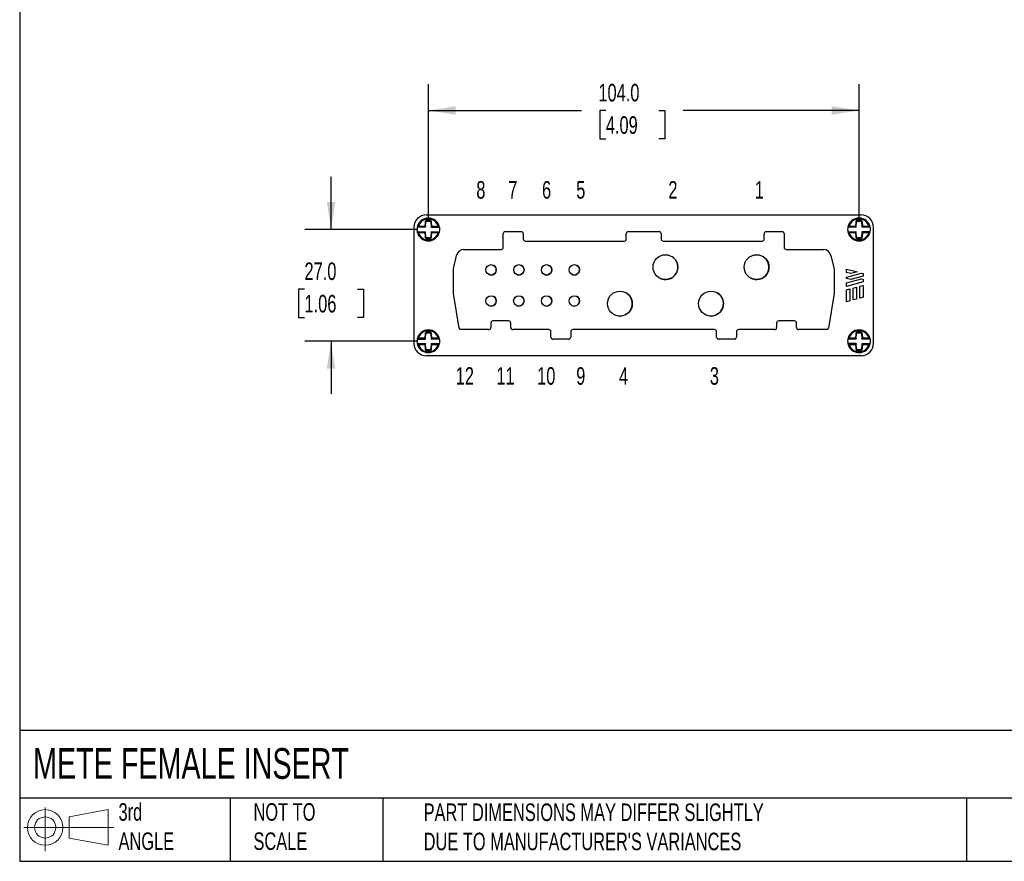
# Model space of a CAD drawing. Header units: millimetres. Extents: x 13 to 546, y 13 to 419.
# Tile 1 of 5: x 13 to 250, y 13 to 216. Entities that reach past the tile are written whole.
import ezdxf

# ---------------------------------------------------------------- set-up
doc = ezdxf.new("R2010")
doc.units = ezdxf.units.MM
doc.header["$LTSCALE"] = 2
doc.linetypes.add('SLD-Solid', pattern=[0])
doc.layers.add('DIMENSIONS', color=140, linetype='SLD-Solid', lineweight=25)
doc.layers.add('TEXT', color=140, linetype='SLD-Solid', lineweight=25)
doc.layers.add('SLD-DEFPOINTS', color=7, linetype='Continuous')
doc.styles.add('SLDTEXTSTYLE0', font='TXT', dxfattribs={"width": 0.7})
doc.dimstyles.new('SLDDIMSTYLE0', dxfattribs={"dimtxt": 4.316016, "dimasz": 6.604, "dimexe": 0, "dimexo": 0.0625, "dimgap": 1.079004, "dimtad": 0, "dimtih": 1, "dimtoh": 1, "dimrnd": 1e-09, "dimzin": 4, "dimdsep": 46, "dimtxsty": 'SLDTEXTSTYLE0', "dimsah": 1, "dimcen": 0.09, "dimadec": 0, "dimazin": 1, "dimtfac": 1, "dimtofl": 0, "dimtmove": 0, "dimatfit": 3, "dimfxl": 0, "dimfrac": 2, "dimtolj": 1, "dimtzin": 12, "dimarcsym": 0})
doc.dimstyles.new('SLDDIMSTYLE1', dxfattribs={"dimtxt": 4.316016, "dimasz": 6.604, "dimexe": 0, "dimexo": 0.0625, "dimgap": 1.079004, "dimtad": 0, "dimtih": 1, "dimtoh": 1, "dimrnd": 1e-09, "dimzin": 4, "dimdsep": 46, "dimtxsty": 'SLDTEXTSTYLE0', "dimsah": 1, "dimcen": 0.09, "dimadec": 0, "dimazin": 1, "dimtfac": 1, "dimtmove": 0, "dimatfit": 0, "dimfxl": 0, "dimfrac": 2, "dimtolj": 1, "dimtzin": 12, "dimarcsym": 0})

# ---------------------------------------------------------------- blocks, each defined once
blk = doc.blocks.new('Block11')
at = {"color": 7, "linetype": 'SLD-Solid', "lineweight": 18}
for p, q in [((5.18, 10.62), (5.18, 0)), ((10.96, 8.33), (20.35, 10.06)), ((20.35, 10.06), (20.35, 1.46)), ((10.96, 3.19), (10.96, 8.33)), ((0, 5.76), (21.75, 5.76)), ((10.96, 3.19), (20.35, 1.46))]:
    blk.add_line(p, q, dxfattribs=at)
for radius in [4.3, 2.57]:
    blk.add_circle((5.18, 5.76), radius, dxfattribs=at)
blk = doc.blocks.new('Block12')
at = {"layer": 'SLD-DEFPOINTS'}
blk.add_blockref('Block11', (0, 0), dxfattribs=at)
blk = doc.blocks.new('_D')
at = {"layer": 'DIMENSIONS'}
for p, q in [((111.38, 167.79), (111.38, 200.33)), ((215.38, 167.79), (215.38, 200.33)), ((111.38, 193.98), (148.38, 193.98)), ((154.23, 193.98), (152.78, 193.98)), ((152.78, 193.98), (152.78, 187.12)), ((167.06, 193.98), (168.51, 193.98)), ((168.51, 193.98), (168.51, 187.12)), ((215.38, 193.98), (172.9, 193.98)), ((152.78, 187.12), (154.23, 187.12)), ((168.51, 187.12), (167.06, 187.12))]:
    blk.add_line(p, q, dxfattribs=at)
for points in [[(111.38, 193.98), (117.99, 192.96), (117.99, 194.99)], [(215.38, 193.98), (208.78, 194.99), (208.78, 192.96)]]:
    blk.add_solid(points, dxfattribs=at)
at = {"layer": 'DIMENSIONS', "char_height": 4.233, "attachment_point": 1, "style": 'SLDTEXTSTYLE0'}
for s, insert in [('104.0', (152.44, 200.4)), ('4.09', (154.23, 192.58))]:
    blk.add_mtext(s, dxfattribs=dict(at, insert=insert))
blk = doc.blocks.new('_D_1')
at = {"layer": 'DIMENSIONS'}
for p, q in [((87.88, 165.25), (87.88, 177.95)), ((108.84, 165.25), (81.53, 165.25)), ((81.47, 150.86), (80.02, 150.86)), ((80.02, 150.86), (80.02, 144)), ((94.29, 150.86), (95.74, 150.86)), ((95.74, 150.86), (95.74, 144)), ((80.02, 144), (81.47, 144)), ((95.74, 144), (94.29, 144)), ((108.84, 138.25), (81.53, 138.25)), ((87.88, 138.25), (87.88, 125.55))]:
    blk.add_line(p, q, dxfattribs=at)
for points in [[(87.88, 165.25), (88.9, 171.86), (86.87, 171.86)], [(87.88, 138.25), (86.87, 131.65), (88.9, 131.65)]]:
    blk.add_solid(points, dxfattribs=at)
at = {"layer": 'DIMENSIONS', "char_height": 4.233, "attachment_point": 1, "style": 'SLDTEXTSTYLE0'}
for s, insert in [('27.0', (81.47, 157.29)), ('1.06', (81.47, 149.46))]:
    blk.add_mtext(s, dxfattribs=dict(at, insert=insert))

msp = doc.modelspace()

# ---------------------------------------------------------------- linework, layer by layer
for p, q in [((110.587, 167.03), (110.506, 166.004)), ((110.786, 167.014), (110.587, 167.03)), ((110.698, 165.896), (110.786, 167.014)), ((110.882, 168.754), (215.882, 168.754)), ((111.686, 167.485), (111.079, 167.485)), ((111.079, 167.285), (111.079, 167.485)), ((111.079, 167.285), (111.686, 167.285)), ((111.686, 167.285), (111.686, 167.485)), ((111.978, 167.014), (112.178, 167.03)), ((111.978, 167.014), (112.066, 165.896)), ((112.258, 166.004), (112.178, 167.03)), ((214.587, 167.03), (214.506, 166.004)), ((214.786, 167.014), (214.587, 167.03)), ((214.698, 165.896), (214.786, 167.014)), ((215.686, 167.485), (215.079, 167.485)), ((215.079, 167.285), (215.079, 167.485)), ((215.079, 167.285), (215.686, 167.285)), ((215.686, 167.285), (215.686, 167.485)), ((215.978, 167.014), (216.178, 167.03)), ((215.978, 167.014), (216.066, 165.896)), ((216.258, 166.004), (216.178, 167.03)), ((107.882, 165.754), (107.882, 137.754)), ((110.596, 165.804), (108.688, 165.804)), ((108.688, 164.704), (110.596, 164.704)), ((110.506, 166.004), (108.945, 166.004)), ((108.945, 164.504), (110.506, 164.504)), ((110.506, 164.504), (110.587, 163.477)), ((110.786, 163.493), (110.698, 164.611)), ((112.066, 164.611), (111.978, 163.493)), ((112.168, 165.804), (114.077, 165.804)), ((112.168, 164.704), (114.077, 164.704)), ((112.178, 163.477), (112.258, 164.504)), ((113.819, 166.004), (112.258, 166.004)), ((112.258, 164.504), (113.819, 164.504)), ((129.484, 160.954), (129.484, 164.262)), ((129.973, 164.752), (133.791, 164.752)), ((134.28, 164.262), (134.28, 162.954)), ((159.184, 162.954), (159.184, 164.262)), ((159.673, 164.752), (167.091, 164.752)), ((167.58, 164.262), (167.58, 162.954)), ((192.484, 162.954), (192.484, 164.262)), ((192.973, 164.752), (196.791, 164.752)), ((197.28, 164.262), (197.28, 160.954)), ((214.596, 165.804), (212.688, 165.804)), ((212.688, 164.704), (214.596, 164.704)), ((214.506, 166.004), (212.945, 166.004)), ((212.945, 164.504), (214.506, 164.504)), ((214.506, 164.504), (214.587, 163.477)), ((214.786, 163.493), (214.698, 164.611)), ((216.066, 164.611), (215.978, 163.493)), ((218.077, 165.804), (216.168, 165.804)), ((218.077, 164.704), (216.168, 164.704)), ((216.178, 163.477), (216.258, 164.504)), ((217.819, 166.004), (216.258, 166.004)), ((216.258, 164.504), (217.819, 164.504)), ((218.882, 137.754), (218.882, 165.754)), ((110.786, 163.493), (110.587, 163.477)), ((111.079, 163.223), (111.079, 163.023)), ((111.686, 163.223), (111.079, 163.223)), ((111.079, 163.023), (111.686, 163.023)), ((111.686, 163.223), (111.686, 163.023)), ((111.978, 163.493), (112.178, 163.477)), ((134.791, 162.443), (158.673, 162.443)), ((168.091, 162.443), (191.973, 162.443)), ((214.786, 163.493), (214.587, 163.477)), ((215.686, 163.223), (215.079, 163.223)), ((215.079, 163.223), (215.079, 163.023)), ((215.079, 163.023), (215.686, 163.023)), ((215.686, 163.223), (215.686, 163.023)), ((215.978, 163.493), (216.178, 163.477)), ((119.971, 160.443), (128.973, 160.443)), ((197.791, 160.443), (206.793, 160.443)), ((117.418, 155.73), (118.202, 158.975)), ((208.562, 158.975), (209.352, 155.707)), ((117.418, 149.77), (117.418, 155.73)), ((209.352, 155.707), (209.346, 149.77)), ((212.382, 155.692), (214.981, 154.995)), ((212.382, 154.863), (212.382, 155.692)), ((213.435, 154.581), (212.382, 154.863)), ((212.382, 153.755), (215.995, 154.724)), ((214.981, 154.995), (213.435, 154.581)), ((215.995, 154.724), (216.382, 154.62)), ((216.382, 154.62), (216.382, 153.999)), ((212.382, 153.453), (212.382, 153.755)), ((213.363, 153.19), (212.382, 153.453)), ((212.382, 152.345), (215.995, 153.313)), ((216.382, 152.588), (212.382, 151.517)), ((212.382, 151.517), (212.382, 152.345)), ((216.382, 153.999), (213.363, 153.19)), ((215.995, 153.313), (216.382, 153.209)), ((216.382, 153.209), (216.382, 152.588)), ((212.382, 150.688), (213.182, 150.903)), ((212.382, 147.816), (212.382, 150.688)), ((213.182, 150.903), (213.182, 148.03)), ((213.982, 151.117), (214.782, 151.332)), ((213.982, 148.244), (213.982, 151.117)), ((214.782, 151.332), (214.782, 148.459)), ((215.582, 151.546), (216.382, 151.76)), ((215.582, 148.673), (215.582, 151.546)), ((216.382, 151.76), (216.382, 148.887)), ((118.786, 141.453), (117.418, 149.77)), ((209.346, 149.77), (207.979, 141.453)), ((213.182, 148.03), (212.382, 147.816)), ((214.782, 148.459), (213.982, 148.244)), ((216.382, 148.887), (215.582, 148.673)), ((130.782, 143.155), (126.982, 143.155)), ((199.782, 143.155), (195.982, 143.155)), ((111.686, 140.485), (111.079, 140.485)), ((111.079, 140.285), (111.079, 140.485)), ((111.079, 140.285), (111.686, 140.285)), ((111.686, 140.285), (111.686, 140.485)), ((125.982, 141.064), (119.272, 141.064)), ((126.48, 142.654), (126.48, 141.562)), ((131.284, 141.562), (131.284, 142.654)), ((140.473, 141.064), (131.782, 141.064)), ((140.984, 139.245), (140.984, 140.554)), ((145.78, 140.554), (145.78, 139.245)), ((180.473, 141.064), (146.291, 141.064)), ((180.984, 139.245), (180.984, 140.554)), ((185.78, 140.554), (185.78, 139.245)), ((194.982, 141.064), (186.291, 141.064)), ((195.48, 142.654), (195.48, 141.562)), ((200.284, 141.562), (200.284, 142.654)), ((207.493, 141.064), (200.782, 141.064)), ((215.686, 140.485), (215.079, 140.485)), ((215.079, 140.285), (215.079, 140.485)), ((215.079, 140.285), (215.686, 140.285)), ((215.686, 140.285), (215.686, 140.485)), ((108.688, 138.804), (110.596, 138.804)), ((110.506, 139.004), (108.945, 139.004)), ((110.587, 140.03), (110.506, 139.004)), ((110.786, 140.014), (110.587, 140.03)), ((110.698, 138.896), (110.786, 140.014)), ((111.978, 140.014), (112.178, 140.03)), ((111.978, 140.014), (112.066, 138.896)), ((114.077, 138.804), (112.168, 138.804)), ((112.258, 139.004), (112.178, 140.03)), ((113.819, 139.004), (112.258, 139.004)), ((145.291, 138.755), (141.473, 138.755)), ((185.291, 138.755), (181.473, 138.755)), ((214.596, 138.804), (212.688, 138.804)), ((214.506, 139.004), (212.945, 139.004)), ((214.587, 140.03), (214.506, 139.004)), ((214.786, 140.014), (214.587, 140.03)), ((214.698, 138.896), (214.786, 140.014)), ((215.978, 140.014), (216.178, 140.03)), ((215.978, 140.014), (216.066, 138.896)), ((218.077, 138.804), (216.168, 138.804)), ((216.258, 139.004), (216.178, 140.03)), ((217.819, 139.004), (216.258, 139.004)), ((108.688, 137.704), (110.596, 137.704)), ((108.945, 137.504), (110.506, 137.504)), ((110.506, 137.504), (110.587, 136.477)), ((110.786, 136.493), (110.587, 136.477)), ((110.786, 136.493), (110.698, 137.611)), ((111.686, 136.223), (111.079, 136.223)), ((111.079, 136.223), (111.079, 136.023)), ((111.079, 136.023), (111.686, 136.023)), ((111.686, 136.223), (111.686, 136.023)), ((112.066, 137.611), (111.978, 136.493)), ((111.978, 136.493), (112.178, 136.477)), ((112.168, 137.704), (114.077, 137.704)), ((112.178, 136.477), (112.258, 137.504)), ((112.258, 137.504), (113.819, 137.504)), ((214.596, 137.704), (212.688, 137.704)), ((212.945, 137.504), (214.506, 137.504)), ((214.506, 137.504), (214.587, 136.477)), ((214.786, 136.493), (214.587, 136.477)), ((214.786, 136.493), (214.698, 137.611)), ((215.079, 136.223), (215.079, 136.023)), ((215.686, 136.223), (215.079, 136.223)), ((215.079, 136.023), (215.686, 136.023)), ((215.686, 136.223), (215.686, 136.023)), ((216.066, 137.611), (215.978, 136.493)), ((215.978, 136.493), (216.178, 136.477)), ((216.168, 137.704), (218.077, 137.704)), ((216.178, 136.477), (216.258, 137.504)), ((216.258, 137.504), (217.819, 137.504)), ((215.882, 134.754), (110.882, 134.754))]:
    msp.add_line(p, q)
for centre, radius in [((168.633, 156.154), 3), ((190.633, 156.154), 3), ((126.532, 155.506), 1.25), ((133.232, 155.506), 1.25), ((139.932, 155.506), 1.25), ((146.632, 155.506), 1.25), ((157.632, 147.354), 3), ((179.632, 147.354), 3), ((126.531, 148.006), 1.25), ((133.231, 148.006), 1.25), ((139.931, 148.006), 1.25), ((146.631, 148.006), 1.25)]:
    msp.add_circle(centre, radius)
for centre, radius, start, end in [((110.882, 165.754), 3, 90, 180), ((111.382, 165.254), 2.75, 11.53696, 168.46304), ((215.382, 165.254), 2.75, 11.53696, 168.46304), ((215.882, 165.754), 3, 0, 90), ((111.382, 165.254), 2.75, 168.46304, 191.53696), ((111.382, 165.254), 2.75, 191.53696, 348.46304), ((111.382, 165.254), 2.75, 348.46304, 11.53696), ((129.973, 164.262), 0.49, 90, 180), ((133.791, 164.262), 0.49, 0, 90), ((159.673, 164.262), 0.49, 90, 180), ((167.091, 164.262), 0.49, 360, 90), ((192.973, 164.262), 0.49, 90, 180), ((196.791, 164.262), 0.49, 360, 90), ((215.382, 165.254), 2.75, 168.46304, 191.53696), ((215.382, 165.254), 2.75, 191.53696, 348.46304), ((215.382, 165.254), 2.75, 348.46304, 11.53696), ((134.791, 162.954), 0.51, 180, 270), ((158.673, 162.954), 0.51, 270, 0), ((168.091, 162.954), 0.51, 180, 270), ((191.973, 162.954), 0.51, 270, 0), ((119.971, 158.643), 1.8, 90, 169.36791), ((128.973, 160.954), 0.51, 270, 0), ((197.791, 160.954), 0.51, 180, 270), ((206.793, 158.643), 1.8, 10.63209, 90), ((168.633, 156.154), 3, 239.00139, 59.00139), ((190.633, 156.154), 3, 239.00139, 59.00139), ((126.532, 155.506), 1.25, 239.00139, 0), ((126.532, 155.506), 1.25, 0, 59.00139), ((133.232, 155.506), 1.25, 239.00139, 0), ((133.232, 155.506), 1.25, 0, 59.00139), ((139.932, 155.506), 1.25, 239.00139, 0), ((139.932, 155.506), 1.25, 0, 59.00139), ((146.632, 155.506), 1.25, 239.00139, 0), ((146.632, 155.506), 1.25, 0, 59.00139), ((157.632, 147.354), 3, 239.00139, 59.00139), ((179.632, 147.354), 3, 239.00139, 59.00139), ((126.531, 148.006), 1.25, 239.00139, 359.77816), ((126.531, 148.006), 1.25, 359.77816, 59.00139), ((133.231, 148.006), 1.25, 239.00139, 359.77816), ((133.231, 148.006), 1.25, 359.77816, 59.00139), ((139.931, 148.006), 1.25, 239.00139, 359.77816), ((139.931, 148.006), 1.25, 359.77816, 59.00139), ((146.631, 148.006), 1.25, 239.00139, 359.77816), ((146.631, 148.006), 1.25, 359.77816, 59.00139), ((126.982, 142.654), 0.502, 90, 180), ((130.782, 142.654), 0.502, 0, 90), ((195.982, 142.654), 0.502, 90, 180), ((199.782, 142.654), 0.502, 0, 90), ((111.382, 138.254), 2.75, 11.53696, 168.46304), ((119.272, 141.562), 0.498, 192.68036, 270), ((125.982, 141.562), 0.498, 270, 0), ((131.782, 141.562), 0.498, 180, 270), ((140.473, 140.554), 0.51, 360, 90), ((146.291, 140.554), 0.51, 90, 180), ((180.473, 140.554), 0.51, 0, 90), ((186.291, 140.554), 0.51, 90, 180), ((194.982, 141.562), 0.498, 270, 0), ((200.782, 141.562), 0.498, 180, 270), ((207.493, 141.562), 0.498, 270, 347.31964), ((215.382, 138.254), 2.75, 11.53696, 168.46304), ((111.382, 138.254), 2.75, 168.46304, 191.53696), ((111.382, 138.254), 2.75, 348.46304, 11.53696), ((141.473, 139.245), 0.49, 180, 270), ((145.291, 139.245), 0.49, 270, 0), ((181.473, 139.245), 0.49, 180, 270), ((185.291, 139.245), 0.49, 270, 0), ((215.382, 138.254), 2.75, 168.46304, 191.53696), ((215.382, 138.254), 2.75, 348.46304, 11.53696), ((110.882, 137.754), 3, 180, 270), ((111.382, 138.254), 2.75, 191.53696, 348.46304), ((215.382, 138.254), 2.75, 191.53696, 348.46304), ((215.882, 137.754), 3, 270, 0)]:
    msp.add_arc(centre, radius, start, end)
for points, knots in [([(113.819, 166.004), (113.659, 166.525), (113.336, 166.981), (112.458, 167.629), (111.927, 167.804), (110.837, 167.804), (110.306, 167.629), (109.429, 166.981), (109.105, 166.525), (108.945, 166.004)], [0, 0, 0, 0, 0.25, 0.25, 0.5, 0.5, 0.75, 0.75, 1, 1, 1, 1]), ([(111.079, 167.485), (111.058, 167.484), (111.016, 167.482), (110.955, 167.47), (110.897, 167.451), (110.841, 167.425), (110.79, 167.393), (110.742, 167.355), (110.685, 167.296), (110.635, 167.216), (110.598, 167.12), (110.591, 167.059), (110.587, 167.03)], [0, 0, 0, 0, 0.0855677, 0.1696386, 0.25273, 0.335233, 0.4174395, 0.4995737, 0.5850332, 0.7493191, 0.8792574, 1, 1, 1, 1]), ([(112.178, 167.03), (112.175, 167.051), (112.17, 167.092), (112.153, 167.152), (112.13, 167.209), (112.1, 167.262), (112.064, 167.31), (112.022, 167.355), (111.959, 167.407), (111.876, 167.451), (111.777, 167.48), (111.715, 167.483), (111.686, 167.485)], [0, 0, 0, 0, 0.0855677, 0.1696386, 0.25273, 0.335233, 0.4174395, 0.4995737, 0.5850332, 0.7493191, 0.8792574, 1, 1, 1, 1]), ([(217.819, 166.004), (217.659, 166.525), (217.336, 166.981), (216.458, 167.629), (215.927, 167.804), (214.837, 167.804), (214.306, 167.629), (213.429, 166.981), (213.105, 166.525), (212.945, 166.004)], [0, 0, 0, 0, 0.25, 0.25, 0.5, 0.5, 0.75, 0.75, 1, 1, 1, 1]), ([(215.079, 167.485), (215.057, 167.484), (215.016, 167.482), (214.954, 167.47), (214.896, 167.451), (214.841, 167.425), (214.789, 167.393), (214.742, 167.355), (214.686, 167.296), (214.632, 167.213), (214.597, 167.115), (214.59, 167.054), (214.587, 167.03)], [0, 0, 0, 0, 0.08595378, 0.17030009, 0.25358162, 0.33621055, 0.41849446, 0.50066751, 0.5802329, 0.75027808, 0.89931422, 1, 1, 1, 1]), ([(216.178, 167.03), (216.175, 167.051), (216.17, 167.092), (216.153, 167.152), (216.13, 167.209), (216.1, 167.262), (216.063, 167.311), (216.022, 167.355), (215.959, 167.406), (215.872, 167.453), (215.772, 167.481), (215.71, 167.484), (215.686, 167.485)], [0, 0, 0, 0, 0.0859538, 0.1703001, 0.2535816, 0.3362105, 0.4184945, 0.5006675, 0.5802329, 0.7502781, 0.8993142, 1, 1, 1, 1]), ([(108.945, 166.004), (108.928, 165.991), (108.895, 165.967), (108.851, 165.933), (108.814, 165.904), (108.773, 165.872), (108.731, 165.839), (108.695, 165.809), (108.69, 165.805), (108.688, 165.804)], [0, 0, 0, 0, 0.1540475, 0.2887595, 0.4042498, 0.5007032, 0.6964173, 0.8591263, 1, 1, 1, 1]), ([(108.688, 164.704), (108.688, 164.703), (108.69, 164.702), (108.703, 164.692), (108.722, 164.676), (108.749, 164.654), (108.791, 164.621), (108.857, 164.57), (108.913, 164.528), (108.945, 164.504)], [0, 0, 0, 0, 0.0831042, 0.17193197, 0.26964251, 0.37862519, 0.5006088, 0.71198367, 1, 1, 1, 1]), ([(108.945, 164.504), (109.105, 163.982), (109.429, 163.526), (110.306, 162.878), (110.837, 162.704), (111.927, 162.704), (112.458, 162.878), (113.336, 163.526), (113.659, 163.982), (113.819, 164.504)], [0, 0, 0, 0, 0.25, 0.25, 0.5, 0.5, 0.75, 0.75, 1, 1, 1, 1]), ([(110.506, 166.004), (110.519, 165.997), (110.543, 165.983), (110.575, 165.965), (110.601, 165.95), (110.622, 165.938), (110.653, 165.921), (110.689, 165.901), (110.695, 165.898), (110.698, 165.896)], [0, 0, 0, 0, 0.1324368, 0.2485758, 0.3484254, 0.4320086, 0.4993747, 0.7587271, 1, 1, 1, 1]), ([(110.596, 165.804), (110.596, 165.804), (110.595, 165.806), (110.591, 165.817), (110.584, 165.834), (110.571, 165.863), (110.545, 165.918), (110.521, 165.972), (110.506, 166.004)], [0, 0, 0, 0, 0.1138664, 0.2286352, 0.344958, 0.4634608, 0.681885, 1, 1, 1, 1]), ([(110.506, 164.504), (110.512, 164.518), (110.525, 164.544), (110.541, 164.58), (110.554, 164.609), (110.565, 164.632), (110.579, 164.662), (110.593, 164.695), (110.595, 164.701), (110.596, 164.704)], [0, 0, 0, 0, 0.14015451, 0.26410576, 0.37188003, 0.46352618, 0.53913346, 0.77265655, 1, 1, 1, 1]), ([(110.698, 164.611), (110.698, 164.611), (110.696, 164.61), (110.684, 164.603), (110.665, 164.593), (110.634, 164.576), (110.583, 164.546), (110.535, 164.52), (110.506, 164.504)], [0, 0, 0, 0, 0.1194171, 0.24254, 0.3702345, 0.503277, 0.7013862, 1, 1, 1, 1]), ([(110.698, 165.896), (110.697, 165.883), (110.694, 165.871), (110.682, 165.849), (110.675, 165.838), (110.656, 165.821), (110.645, 165.815), (110.621, 165.806), (110.609, 165.804), (110.596, 165.804)], [0, 0, 0, 0, 0.25, 0.25, 0.5, 0.5, 0.75, 0.75, 1, 1, 1, 1]), ([(110.596, 164.704), (110.609, 164.704), (110.621, 164.701), (110.645, 164.692), (110.656, 164.686), (110.675, 164.669), (110.682, 164.659), (110.694, 164.636), (110.697, 164.624), (110.698, 164.611)], [0, 0, 0, 0, 0.25, 0.25, 0.5, 0.5, 0.75, 0.75, 1, 1, 1, 1]), ([(112.066, 165.896), (112.067, 165.896), (112.068, 165.897), (112.08, 165.904), (112.099, 165.914), (112.13, 165.931), (112.181, 165.961), (112.229, 165.988), (112.258, 166.004)], [0, 0, 0, 0, 0.1194171, 0.24254, 0.3702345, 0.503277, 0.7013862, 1, 1, 1, 1]), ([(112.168, 165.804), (112.155, 165.804), (112.143, 165.806), (112.119, 165.815), (112.108, 165.821), (112.09, 165.838), (112.082, 165.849), (112.071, 165.871), (112.067, 165.883), (112.066, 165.896)], [0, 0, 0, 0, 0.25, 0.25, 0.5, 0.5, 0.75, 0.75, 1, 1, 1, 1]), ([(112.066, 164.611), (112.067, 164.624), (112.071, 164.636), (112.082, 164.659), (112.09, 164.669), (112.108, 164.686), (112.119, 164.692), (112.143, 164.701), (112.155, 164.704), (112.168, 164.704)], [0, 0, 0, 0, 0.25, 0.25, 0.5, 0.5, 0.75, 0.75, 1, 1, 1, 1]), ([(112.258, 164.504), (112.246, 164.511), (112.222, 164.524), (112.189, 164.542), (112.163, 164.557), (112.143, 164.569), (112.112, 164.586), (112.075, 164.606), (112.069, 164.61), (112.066, 164.611)], [0, 0, 0, 0, 0.13243677, 0.24857575, 0.34842542, 0.43200861, 0.4993747, 0.75872709, 1, 1, 1, 1]), ([(112.258, 166.004), (112.252, 165.99), (112.24, 165.963), (112.224, 165.927), (112.21, 165.898), (112.199, 165.875), (112.185, 165.845), (112.171, 165.812), (112.169, 165.806), (112.168, 165.804)], [0, 0, 0, 0, 0.1401525, 0.2641025, 0.3718765, 0.4635232, 0.5391319, 0.7726567, 1, 1, 1, 1]), ([(112.168, 164.704), (112.168, 164.703), (112.169, 164.702), (112.173, 164.691), (112.181, 164.674), (112.193, 164.644), (112.219, 164.59), (112.244, 164.536), (112.258, 164.504)], [0, 0, 0, 0, 0.1138667, 0.2286353, 0.3449575, 0.4634593, 0.6818816, 1, 1, 1, 1]), ([(114.077, 165.804), (114.076, 165.804), (114.074, 165.805), (114.062, 165.815), (114.042, 165.831), (114.015, 165.853), (113.973, 165.887), (113.907, 165.937), (113.852, 165.979), (113.819, 166.004)], [0, 0, 0, 0, 0.0831042, 0.171932, 0.2696425, 0.3786252, 0.5006088, 0.7119837, 1, 1, 1, 1]), ([(113.819, 164.504), (113.837, 164.516), (113.869, 164.541), (113.913, 164.574), (113.95, 164.603), (113.992, 164.635), (114.033, 164.669), (114.069, 164.698), (114.074, 164.702), (114.077, 164.704)], [0, 0, 0, 0, 0.1540475, 0.2887595, 0.4042498, 0.5007032, 0.6964173, 0.8591263, 1, 1, 1, 1]), ([(212.945, 166.004), (212.928, 165.991), (212.895, 165.967), (212.851, 165.933), (212.814, 165.904), (212.773, 165.872), (212.731, 165.839), (212.695, 165.809), (212.69, 165.805), (212.688, 165.804)], [0, 0, 0, 0, 0.1540475, 0.2887595, 0.4042498, 0.5007032, 0.6964173, 0.8591263, 1, 1, 1, 1]), ([(212.688, 164.704), (212.688, 164.703), (212.69, 164.702), (212.703, 164.692), (212.722, 164.676), (212.749, 164.654), (212.791, 164.621), (212.857, 164.57), (212.913, 164.528), (212.945, 164.504)], [0, 0, 0, 0, 0.0831042, 0.171932, 0.2696425, 0.3786252, 0.5006088, 0.7119837, 1, 1, 1, 1]), ([(212.945, 164.504), (213.105, 163.982), (213.429, 163.526), (214.306, 162.878), (214.837, 162.704), (215.927, 162.704), (216.458, 162.878), (217.336, 163.526), (217.659, 163.982), (217.819, 164.504)], [0, 0, 0, 0, 0.25, 0.25, 0.5, 0.5, 0.75, 0.75, 1, 1, 1, 1]), ([(214.506, 166.004), (214.519, 165.997), (214.543, 165.983), (214.575, 165.965), (214.601, 165.95), (214.622, 165.938), (214.653, 165.921), (214.689, 165.901), (214.695, 165.898), (214.698, 165.896)], [0, 0, 0, 0, 0.1324368, 0.2485757, 0.3484254, 0.4320086, 0.4993747, 0.7587271, 1, 1, 1, 1]), ([(214.596, 165.804), (214.596, 165.804), (214.595, 165.806), (214.59, 165.818), (214.581, 165.837), (214.567, 165.87), (214.542, 165.925), (214.519, 165.975), (214.506, 166.004)], [0, 0, 0, 0, 0.1177384, 0.2396266, 0.3664783, 0.4990154, 0.7148284, 1, 1, 1, 1]), ([(214.506, 164.504), (214.512, 164.518), (214.525, 164.544), (214.541, 164.58), (214.554, 164.609), (214.565, 164.632), (214.579, 164.662), (214.593, 164.695), (214.595, 164.701), (214.596, 164.704)], [0, 0, 0, 0, 0.1401718, 0.2641353, 0.3719168, 0.4635652, 0.5391697, 0.7726679, 1, 1, 1, 1]), ([(214.698, 164.611), (214.698, 164.611), (214.696, 164.61), (214.685, 164.606), (214.67, 164.598), (214.644, 164.584), (214.594, 164.552), (214.54, 164.522), (214.506, 164.504)], [0, 0, 0, 0, 0.1185324, 0.2322988, 0.341903, 0.4480204, 0.6485349, 1, 1, 1, 1]), ([(214.596, 165.804), (214.619, 165.804), (214.646, 165.812), (214.685, 165.847), (214.696, 165.873), (214.698, 165.896)], [0, 0, 0, 0, 0.5, 0.5, 1, 1, 1, 1]), ([(214.698, 164.611), (214.696, 164.634), (214.685, 164.66), (214.646, 164.695), (214.619, 164.704), (214.596, 164.704)], [0, 0, 0, 0, 0.5, 0.5, 1, 1, 1, 1]), ([(216.066, 165.896), (216.067, 165.896), (216.068, 165.897), (216.079, 165.902), (216.095, 165.909), (216.12, 165.923), (216.171, 165.955), (216.224, 165.985), (216.258, 166.004)], [0, 0, 0, 0, 0.1185324, 0.2322988, 0.341903, 0.4480204, 0.6485349, 1, 1, 1, 1]), ([(216.066, 165.896), (216.068, 165.873), (216.079, 165.847), (216.119, 165.812), (216.145, 165.804), (216.168, 165.804)], [0, 0, 0, 0, 0.5, 0.5, 1, 1, 1, 1]), ([(216.168, 164.704), (216.145, 164.704), (216.119, 164.695), (216.079, 164.66), (216.068, 164.634), (216.066, 164.611)], [0, 0, 0, 0, 0.5, 0.5, 1, 1, 1, 1]), ([(216.258, 164.504), (216.246, 164.511), (216.222, 164.524), (216.189, 164.542), (216.163, 164.557), (216.143, 164.569), (216.112, 164.586), (216.075, 164.606), (216.069, 164.61), (216.066, 164.611)], [0, 0, 0, 0, 0.1324368, 0.2485758, 0.3484254, 0.4320086, 0.4993747, 0.7587271, 1, 1, 1, 1]), ([(216.258, 166.004), (216.252, 165.99), (216.24, 165.963), (216.224, 165.927), (216.21, 165.898), (216.199, 165.875), (216.185, 165.845), (216.171, 165.812), (216.169, 165.806), (216.168, 165.804)], [0, 0, 0, 0, 0.1401698, 0.2641321, 0.3719133, 0.4635622, 0.5391681, 0.772668, 1, 1, 1, 1]), ([(216.168, 164.704), (216.168, 164.703), (216.169, 164.701), (216.174, 164.689), (216.183, 164.67), (216.198, 164.637), (216.223, 164.583), (216.245, 164.532), (216.258, 164.504)], [0, 0, 0, 0, 0.11773837, 0.23962664, 0.36647831, 0.4990154, 0.7148284, 1, 1, 1, 1]), ([(218.077, 165.804), (218.076, 165.804), (218.074, 165.805), (218.062, 165.815), (218.042, 165.831), (218.015, 165.853), (217.973, 165.887), (217.907, 165.937), (217.852, 165.979), (217.819, 166.004)], [0, 0, 0, 0, 0.0831042, 0.171932, 0.2696425, 0.3786252, 0.5006088, 0.7119837, 1, 1, 1, 1]), ([(217.819, 164.504), (217.837, 164.516), (217.869, 164.541), (217.913, 164.574), (217.95, 164.603), (217.992, 164.635), (218.033, 164.669), (218.069, 164.698), (218.074, 164.702), (218.077, 164.704)], [0, 0, 0, 0, 0.1540475, 0.2887595, 0.4042498, 0.5007032, 0.6964173, 0.8591263, 1, 1, 1, 1]), ([(110.587, 163.477), (110.589, 163.457), (110.594, 163.415), (110.611, 163.355), (110.634, 163.299), (110.664, 163.246), (110.7, 163.197), (110.742, 163.152), (110.806, 163.1), (110.889, 163.056), (110.987, 163.027), (111.049, 163.024), (111.079, 163.023)], [0, 0, 0, 0, 0.0855677, 0.1696386, 0.25273, 0.335233, 0.4174395, 0.4995737, 0.5850332, 0.7493191, 0.8792574, 1, 1, 1, 1]), ([(111.686, 163.023), (111.707, 163.023), (111.748, 163.025), (111.809, 163.037), (111.868, 163.056), (111.923, 163.082), (111.974, 163.114), (112.023, 163.152), (112.079, 163.212), (112.129, 163.291), (112.166, 163.387), (112.174, 163.448), (112.178, 163.477)], [0, 0, 0, 0, 0.08556772, 0.1696386, 0.25273002, 0.33523304, 0.41743945, 0.49957367, 0.58503321, 0.74931906, 0.87925741, 1, 1, 1, 1]), ([(214.587, 163.477), (214.589, 163.456), (214.594, 163.415), (214.611, 163.355), (214.635, 163.298), (214.665, 163.245), (214.701, 163.196), (214.742, 163.152), (214.805, 163.101), (214.892, 163.054), (214.993, 163.026), (215.054, 163.024), (215.079, 163.023)], [0, 0, 0, 0, 0.0859538, 0.1703001, 0.2535816, 0.3362105, 0.4184945, 0.5006675, 0.5802329, 0.7502781, 0.8993142, 1, 1, 1, 1]), ([(215.686, 163.023), (215.707, 163.023), (215.749, 163.025), (215.81, 163.037), (215.868, 163.056), (215.924, 163.082), (215.975, 163.115), (216.022, 163.152), (216.078, 163.211), (216.132, 163.294), (216.167, 163.392), (216.175, 163.453), (216.178, 163.477)], [0, 0, 0, 0, 0.0859538, 0.1703001, 0.2535816, 0.3362105, 0.4184945, 0.5006675, 0.5802329, 0.7502781, 0.8993142, 1, 1, 1, 1]), ([(113.819, 139.004), (113.659, 139.525), (113.336, 139.981), (112.458, 140.629), (111.927, 140.804), (110.837, 140.804), (110.306, 140.629), (109.429, 139.981), (109.105, 139.525), (108.945, 139.004)], [0, 0, 0, 0, 0.25, 0.25, 0.5, 0.5, 0.75, 0.75, 1, 1, 1, 1]), ([(111.079, 140.485), (111.057, 140.484), (111.016, 140.482), (110.954, 140.47), (110.896, 140.451), (110.841, 140.425), (110.789, 140.393), (110.742, 140.355), (110.686, 140.296), (110.632, 140.213), (110.597, 140.115), (110.59, 140.054), (110.587, 140.03)], [0, 0, 0, 0, 0.0859538, 0.1703001, 0.2535816, 0.3362105, 0.4184945, 0.5006675, 0.5802329, 0.7502781, 0.8993142, 1, 1, 1, 1]), ([(112.178, 140.03), (112.175, 140.051), (112.17, 140.092), (112.153, 140.152), (112.13, 140.209), (112.1, 140.262), (112.063, 140.311), (112.022, 140.355), (111.959, 140.406), (111.872, 140.453), (111.772, 140.481), (111.71, 140.484), (111.686, 140.485)], [0, 0, 0, 0, 0.0859538, 0.1703001, 0.2535816, 0.3362105, 0.4184945, 0.5006675, 0.5802329, 0.7502781, 0.8993142, 1, 1, 1, 1]), ([(217.819, 139.004), (217.659, 139.525), (217.336, 139.981), (216.458, 140.629), (215.927, 140.804), (214.837, 140.804), (214.306, 140.629), (213.429, 139.981), (213.105, 139.525), (212.945, 139.004)], [0, 0, 0, 0, 0.25, 0.25, 0.5, 0.5, 0.75, 0.75, 1, 1, 1, 1]), ([(215.079, 140.485), (215.058, 140.484), (215.016, 140.482), (214.955, 140.47), (214.897, 140.451), (214.841, 140.425), (214.79, 140.393), (214.742, 140.355), (214.685, 140.296), (214.635, 140.216), (214.598, 140.12), (214.591, 140.059), (214.587, 140.03)], [0, 0, 0, 0, 0.08556772, 0.1696386, 0.25273002, 0.33523304, 0.41743945, 0.49957367, 0.58503321, 0.74931906, 0.87925741, 1, 1, 1, 1]), ([(216.178, 140.03), (216.175, 140.051), (216.17, 140.092), (216.153, 140.152), (216.13, 140.209), (216.1, 140.262), (216.064, 140.31), (216.022, 140.355), (215.959, 140.407), (215.876, 140.451), (215.777, 140.48), (215.715, 140.483), (215.686, 140.485)], [0, 0, 0, 0, 0.0855677, 0.1696386, 0.25273, 0.335233, 0.4174395, 0.4995737, 0.5850332, 0.7493191, 0.8792574, 1, 1, 1, 1]), ([(108.945, 139.004), (108.928, 138.991), (108.895, 138.967), (108.851, 138.933), (108.814, 138.904), (108.773, 138.872), (108.731, 138.839), (108.695, 138.809), (108.69, 138.805), (108.688, 138.804)], [0, 0, 0, 0, 0.1540475, 0.2887595, 0.4042498, 0.5007032, 0.6964173, 0.8591263, 1, 1, 1, 1]), ([(110.506, 139.004), (110.519, 138.997), (110.543, 138.983), (110.575, 138.965), (110.601, 138.95), (110.622, 138.938), (110.653, 138.921), (110.689, 138.901), (110.695, 138.898), (110.698, 138.896)], [0, 0, 0, 0, 0.1324368, 0.2485758, 0.3484254, 0.4320086, 0.4993747, 0.7587271, 1, 1, 1, 1]), ([(110.596, 138.804), (110.596, 138.804), (110.595, 138.806), (110.59, 138.818), (110.581, 138.837), (110.567, 138.87), (110.542, 138.925), (110.519, 138.975), (110.506, 139.004)], [0, 0, 0, 0, 0.11773837, 0.23962664, 0.36647831, 0.4990154, 0.7148284, 1, 1, 1, 1]), ([(110.596, 138.804), (110.619, 138.804), (110.646, 138.812), (110.685, 138.847), (110.696, 138.873), (110.698, 138.896)], [0, 0, 0, 0, 0.5, 0.5, 1, 1, 1, 1]), ([(112.066, 138.896), (112.067, 138.896), (112.068, 138.897), (112.079, 138.902), (112.095, 138.909), (112.12, 138.923), (112.171, 138.955), (112.224, 138.985), (112.258, 139.004)], [0, 0, 0, 0, 0.1185324, 0.2322988, 0.341903, 0.4480204, 0.6485349, 1, 1, 1, 1]), ([(112.066, 138.896), (112.068, 138.873), (112.079, 138.847), (112.119, 138.812), (112.145, 138.804), (112.168, 138.804)], [0, 0, 0, 0, 0.5, 0.5, 1, 1, 1, 1]), ([(112.258, 139.004), (112.252, 138.99), (112.24, 138.963), (112.224, 138.927), (112.21, 138.898), (112.199, 138.875), (112.185, 138.845), (112.171, 138.812), (112.169, 138.806), (112.168, 138.804)], [0, 0, 0, 0, 0.1401718, 0.2641353, 0.3719168, 0.4635652, 0.5391697, 0.7726679, 1, 1, 1, 1]), ([(114.077, 138.804), (114.076, 138.804), (114.074, 138.805), (114.062, 138.815), (114.042, 138.831), (114.015, 138.853), (113.973, 138.887), (113.907, 138.937), (113.852, 138.979), (113.819, 139.004)], [0, 0, 0, 0, 0.0831042, 0.171932, 0.2696425, 0.3786252, 0.5006088, 0.7119837, 1, 1, 1, 1]), ([(212.945, 139.004), (212.928, 138.991), (212.895, 138.967), (212.851, 138.933), (212.814, 138.904), (212.773, 138.872), (212.731, 138.839), (212.695, 138.809), (212.69, 138.805), (212.688, 138.804)], [0, 0, 0, 0, 0.1540475, 0.2887595, 0.4042498, 0.5007032, 0.6964173, 0.8591263, 1, 1, 1, 1]), ([(214.506, 139.004), (214.519, 138.997), (214.543, 138.983), (214.575, 138.965), (214.601, 138.95), (214.622, 138.938), (214.653, 138.921), (214.689, 138.901), (214.695, 138.898), (214.698, 138.896)], [0, 0, 0, 0, 0.13243677, 0.24857575, 0.34842542, 0.43200861, 0.4993747, 0.75872709, 1, 1, 1, 1]), ([(214.596, 138.804), (214.596, 138.804), (214.595, 138.806), (214.591, 138.817), (214.584, 138.834), (214.571, 138.863), (214.545, 138.918), (214.521, 138.972), (214.506, 139.004)], [0, 0, 0, 0, 0.1138667, 0.2286353, 0.3449575, 0.4634593, 0.6818816, 1, 1, 1, 1]), ([(214.698, 138.896), (214.697, 138.883), (214.694, 138.871), (214.682, 138.849), (214.675, 138.838), (214.656, 138.821), (214.645, 138.815), (214.621, 138.806), (214.609, 138.804), (214.596, 138.804)], [0, 0, 0, 0, 0.25, 0.25, 0.5, 0.5, 0.75, 0.75, 1, 1, 1, 1]), ([(216.066, 138.896), (216.067, 138.896), (216.068, 138.897), (216.08, 138.904), (216.099, 138.914), (216.13, 138.931), (216.181, 138.961), (216.229, 138.988), (216.258, 139.004)], [0, 0, 0, 0, 0.1194171, 0.24254, 0.3702345, 0.503277, 0.7013862, 1, 1, 1, 1]), ([(216.168, 138.804), (216.155, 138.804), (216.143, 138.806), (216.119, 138.815), (216.108, 138.821), (216.09, 138.838), (216.082, 138.849), (216.071, 138.871), (216.067, 138.883), (216.066, 138.896)], [0, 0, 0, 0, 0.25, 0.25, 0.5, 0.5, 0.75, 0.75, 1, 1, 1, 1]), ([(216.258, 139.004), (216.252, 138.99), (216.24, 138.963), (216.224, 138.927), (216.21, 138.898), (216.199, 138.875), (216.185, 138.845), (216.171, 138.812), (216.169, 138.806), (216.168, 138.804)], [0, 0, 0, 0, 0.1401545, 0.2641058, 0.37188, 0.4635262, 0.5391335, 0.7726566, 1, 1, 1, 1]), ([(218.077, 138.804), (218.076, 138.804), (218.074, 138.805), (218.062, 138.815), (218.042, 138.831), (218.015, 138.853), (217.973, 138.887), (217.907, 138.937), (217.852, 138.979), (217.819, 139.004)], [0, 0, 0, 0, 0.0831042, 0.17193197, 0.26964251, 0.37862519, 0.5006088, 0.71198367, 1, 1, 1, 1]), ([(108.688, 137.704), (108.688, 137.703), (108.69, 137.702), (108.703, 137.692), (108.722, 137.676), (108.749, 137.654), (108.791, 137.621), (108.857, 137.57), (108.913, 137.528), (108.945, 137.504)], [0, 0, 0, 0, 0.0831042, 0.171932, 0.2696425, 0.3786252, 0.5006088, 0.7119837, 1, 1, 1, 1]), ([(108.945, 137.504), (109.105, 136.982), (109.429, 136.526), (110.306, 135.878), (110.837, 135.704), (111.927, 135.704), (112.458, 135.878), (113.336, 136.526), (113.659, 136.982), (113.819, 137.504)], [0, 0, 0, 0, 0.25, 0.25, 0.5, 0.5, 0.75, 0.75, 1, 1, 1, 1]), ([(110.506, 137.504), (110.512, 137.518), (110.525, 137.544), (110.541, 137.58), (110.554, 137.609), (110.565, 137.632), (110.579, 137.662), (110.593, 137.695), (110.595, 137.701), (110.596, 137.704)], [0, 0, 0, 0, 0.1401698, 0.2641321, 0.3719133, 0.4635622, 0.5391681, 0.772668, 1, 1, 1, 1]), ([(110.698, 137.611), (110.698, 137.611), (110.696, 137.61), (110.685, 137.606), (110.67, 137.598), (110.644, 137.584), (110.594, 137.552), (110.54, 137.522), (110.506, 137.504)], [0, 0, 0, 0, 0.1185324, 0.2322988, 0.341903, 0.4480204, 0.6485349, 1, 1, 1, 1]), ([(110.587, 136.477), (110.589, 136.456), (110.594, 136.415), (110.611, 136.355), (110.635, 136.298), (110.665, 136.245), (110.701, 136.196), (110.742, 136.152), (110.805, 136.101), (110.892, 136.054), (110.993, 136.026), (111.054, 136.024), (111.079, 136.023)], [0, 0, 0, 0, 0.0859538, 0.1703001, 0.2535816, 0.3362105, 0.4184945, 0.5006675, 0.5802329, 0.7502781, 0.8993142, 1, 1, 1, 1]), ([(110.698, 137.611), (110.696, 137.634), (110.685, 137.66), (110.646, 137.695), (110.619, 137.704), (110.596, 137.704)], [0, 0, 0, 0, 0.5, 0.5, 1, 1, 1, 1]), ([(111.686, 136.023), (111.707, 136.023), (111.749, 136.025), (111.81, 136.037), (111.868, 136.056), (111.924, 136.082), (111.975, 136.115), (112.022, 136.152), (112.078, 136.211), (112.132, 136.294), (112.167, 136.392), (112.175, 136.453), (112.178, 136.477)], [0, 0, 0, 0, 0.08595378, 0.17030009, 0.25358162, 0.33621055, 0.41849446, 0.50066751, 0.5802329, 0.75027808, 0.89931422, 1, 1, 1, 1]), ([(112.168, 137.704), (112.145, 137.704), (112.119, 137.695), (112.079, 137.66), (112.068, 137.634), (112.066, 137.611)], [0, 0, 0, 0, 0.5, 0.5, 1, 1, 1, 1]), ([(112.258, 137.504), (112.246, 137.511), (112.222, 137.524), (112.189, 137.542), (112.163, 137.557), (112.143, 137.569), (112.112, 137.586), (112.075, 137.606), (112.069, 137.61), (112.066, 137.611)], [0, 0, 0, 0, 0.1324368, 0.2485757, 0.3484254, 0.4320086, 0.4993747, 0.7587271, 1, 1, 1, 1]), ([(112.168, 137.704), (112.168, 137.703), (112.169, 137.701), (112.174, 137.689), (112.183, 137.67), (112.198, 137.637), (112.223, 137.583), (112.245, 137.532), (112.258, 137.504)], [0, 0, 0, 0, 0.1177384, 0.2396266, 0.3664783, 0.4990154, 0.7148284, 1, 1, 1, 1]), ([(113.819, 137.504), (113.837, 137.516), (113.869, 137.541), (113.913, 137.574), (113.95, 137.603), (113.992, 137.635), (114.033, 137.669), (114.069, 137.698), (114.074, 137.702), (114.077, 137.704)], [0, 0, 0, 0, 0.15404753, 0.28875949, 0.40424983, 0.50070325, 0.69641731, 0.85912629, 1, 1, 1, 1]), ([(212.688, 137.704), (212.688, 137.703), (212.69, 137.702), (212.703, 137.692), (212.722, 137.676), (212.749, 137.654), (212.791, 137.621), (212.857, 137.57), (212.913, 137.528), (212.945, 137.504)], [0, 0, 0, 0, 0.0831042, 0.171932, 0.2696425, 0.3786252, 0.5006088, 0.7119837, 1, 1, 1, 1]), ([(212.945, 137.504), (213.105, 136.982), (213.429, 136.526), (214.306, 135.878), (214.837, 135.704), (215.927, 135.704), (216.458, 135.878), (217.336, 136.526), (217.659, 136.982), (217.819, 137.504)], [0, 0, 0, 0, 0.25, 0.25, 0.5, 0.5, 0.75, 0.75, 1, 1, 1, 1]), ([(214.506, 137.504), (214.512, 137.518), (214.525, 137.544), (214.541, 137.58), (214.554, 137.609), (214.565, 137.632), (214.579, 137.662), (214.593, 137.695), (214.595, 137.701), (214.596, 137.704)], [0, 0, 0, 0, 0.1401525, 0.2641025, 0.3718765, 0.4635232, 0.5391319, 0.7726567, 1, 1, 1, 1]), ([(214.698, 137.611), (214.698, 137.611), (214.696, 137.61), (214.684, 137.603), (214.665, 137.593), (214.634, 137.576), (214.583, 137.546), (214.535, 137.52), (214.506, 137.504)], [0, 0, 0, 0, 0.1194171, 0.24254, 0.3702345, 0.503277, 0.7013862, 1, 1, 1, 1]), ([(214.587, 136.477), (214.589, 136.457), (214.594, 136.415), (214.611, 136.355), (214.634, 136.299), (214.664, 136.246), (214.7, 136.197), (214.742, 136.152), (214.806, 136.1), (214.889, 136.056), (214.987, 136.027), (215.049, 136.024), (215.079, 136.023)], [0, 0, 0, 0, 0.0855677, 0.1696386, 0.25273, 0.335233, 0.4174395, 0.4995737, 0.5850332, 0.7493191, 0.8792574, 1, 1, 1, 1]), ([(214.596, 137.704), (214.609, 137.704), (214.621, 137.701), (214.645, 137.692), (214.656, 137.686), (214.675, 137.669), (214.682, 137.659), (214.694, 137.636), (214.697, 137.624), (214.698, 137.611)], [0, 0, 0, 0, 0.25, 0.25, 0.5, 0.5, 0.75, 0.75, 1, 1, 1, 1]), ([(215.686, 136.023), (215.707, 136.023), (215.748, 136.025), (215.809, 136.037), (215.868, 136.056), (215.923, 136.082), (215.974, 136.114), (216.023, 136.152), (216.079, 136.212), (216.129, 136.291), (216.166, 136.387), (216.174, 136.448), (216.178, 136.477)], [0, 0, 0, 0, 0.0855677, 0.1696386, 0.25273, 0.335233, 0.4174395, 0.4995737, 0.5850332, 0.7493191, 0.8792574, 1, 1, 1, 1]), ([(216.066, 137.611), (216.067, 137.624), (216.071, 137.636), (216.082, 137.659), (216.09, 137.669), (216.108, 137.686), (216.119, 137.692), (216.143, 137.701), (216.155, 137.704), (216.168, 137.704)], [0, 0, 0, 0, 0.25, 0.25, 0.5, 0.5, 0.75, 0.75, 1, 1, 1, 1]), ([(216.258, 137.504), (216.246, 137.511), (216.222, 137.524), (216.189, 137.542), (216.163, 137.557), (216.143, 137.569), (216.112, 137.586), (216.075, 137.606), (216.069, 137.61), (216.066, 137.611)], [0, 0, 0, 0, 0.1324368, 0.2485758, 0.3484254, 0.4320086, 0.4993747, 0.7587271, 1, 1, 1, 1]), ([(216.168, 137.704), (216.168, 137.703), (216.169, 137.702), (216.173, 137.691), (216.181, 137.674), (216.193, 137.644), (216.219, 137.59), (216.244, 137.536), (216.258, 137.504)], [0, 0, 0, 0, 0.11386644, 0.2286352, 0.34495799, 0.46346084, 0.68188503, 1, 1, 1, 1]), ([(217.819, 137.504), (217.837, 137.516), (217.869, 137.541), (217.913, 137.574), (217.95, 137.603), (217.992, 137.635), (218.033, 137.669), (218.069, 137.698), (218.074, 137.702), (218.077, 137.704)], [0, 0, 0, 0, 0.1540475, 0.2887595, 0.4042498, 0.5007032, 0.6964173, 0.8591263, 1, 1, 1, 1])]:
    msp.add_open_spline(points, degree=3, knots=knots)
for points in [[(111.079, 167.285), (110.926, 167.285), (110.798, 167.167), (110.786, 167.014)], [(111.978, 167.014), (111.966, 167.166), (111.839, 167.285), (111.686, 167.285)], [(215.079, 167.285), (214.925, 167.285), (214.798, 167.166), (214.786, 167.014)], [(215.978, 167.014), (215.966, 167.167), (215.838, 167.285), (215.686, 167.285)], [(110.786, 163.493), (110.798, 163.341), (110.925, 163.223), (111.079, 163.223)], [(111.686, 163.223), (111.838, 163.223), (111.966, 163.34), (111.978, 163.493)], [(214.786, 163.493), (214.798, 163.34), (214.926, 163.223), (215.079, 163.223)], [(215.686, 163.223), (215.839, 163.223), (215.966, 163.341), (215.978, 163.493)], [(111.079, 140.285), (110.925, 140.285), (110.798, 140.166), (110.786, 140.014)], [(111.978, 140.014), (111.966, 140.167), (111.838, 140.285), (111.686, 140.285)], [(215.079, 140.285), (214.926, 140.285), (214.798, 140.167), (214.786, 140.014)], [(215.978, 140.014), (215.966, 140.166), (215.839, 140.285), (215.686, 140.285)], [(110.786, 136.493), (110.798, 136.34), (110.926, 136.223), (111.079, 136.223)], [(111.686, 136.223), (111.839, 136.223), (111.966, 136.341), (111.978, 136.493)], [(214.786, 136.493), (214.798, 136.341), (214.925, 136.223), (215.079, 136.223)], [(215.686, 136.223), (215.838, 136.223), (215.966, 136.34), (215.978, 136.493)]]:
    msp.add_open_spline(points, degree=3)
at = {"layer": 'TEXT'}
for p, q in [((12.7, 419.1), (12.7, 12.7)), ((546.1, 44.252), (12.7, 44.252)), ((546.1, 27.94), (12.7, 27.94)), ((63.5, 27.94), (63.5, 12.7)), ((100.423, 27.94), (100.423, 12.7)), ((241.293, 27.94), (241.293, 12.7)), ((12.7, 12.7), (546.1, 12.7))]:
    msp.add_line(p, q, dxfattribs=at)

# ---------------------------------------------------------------- block references
at = {"layer": 'SLD-DEFPOINTS'}
msp.add_blockref('Block12', (13.676, 15.108), dxfattribs=at)

# ---------------------------------------------------------------- texts
at = {"layer": 'TEXT', "style": 'SLDTEXTSTYLE0'}
for s, insert, char_height, attachment_point in [('8', (124.063, 176.932), 4.233, 2), ('7', (131.767, 176.932), 4.233, 2), ('6', (139.928, 176.932), 4.233, 2), ('5', (148.181, 176.932), 4.233, 2), ('2', (170.437, 176.932), 4.233, 2), ('1', (191.292, 176.932), 4.233, 2), ('12', (120.186, 132.003), 4.2333, 2), ('11', (130.016, 132.003), 4.2333, 2), ('10', (139.853, 132.003), 4.2333, 2), ('9', (148.181, 132.003), 4.233, 2), ('4', (158.528, 132.003), 4.233, 2), ('3', (180.45, 132.003), 4.233, 2), ('METE FEMALE INSERT', (15.931, 40.022), 7.40833, 1), ('3rd^JANGLE', (36.564, 26.735), 4.2333, 1), ('NOT TO^JSCALE', (69.15, 26.735), 4.23333, 1), ("PART DIMENSIONS MAY DIFFER SLIGHTLY ^JDUE TO MANUFACTURER'S VARIANCES", (110.239, 26.661), 4.23333, 1)]:
    msp.add_mtext(s, dxfattribs=dict(at, insert=insert, char_height=char_height, attachment_point=attachment_point))

# ---------------------------------------------------------------- dimensions: what is measured, and where the dimension line sits
at = {"layer": 'DIMENSIONS'}
for base, p2, angle, dimstyle, picture, middle in [((215.382, 193.978), (215.382, 165.254), 0, 'SLDDIMSTYLE0', '_D', (160.643, 193.978)), ((87.882, 138.254), (111.382, 138.254), 90, 'SLDDIMSTYLE1', '_D_1', (87.882, 150.863))]:
    dim = msp.add_linear_dim(base=base, p1=(111.382, 165.254), p2=p2, angle=angle, dimstyle=dimstyle, dxfattribs=at)
    dim.commit()
    dim.dimension.update_dxf_attribs({"geometry": picture, "text_midpoint": middle, "dimtype": 160})

doc.saveas('drawing.dxf')
